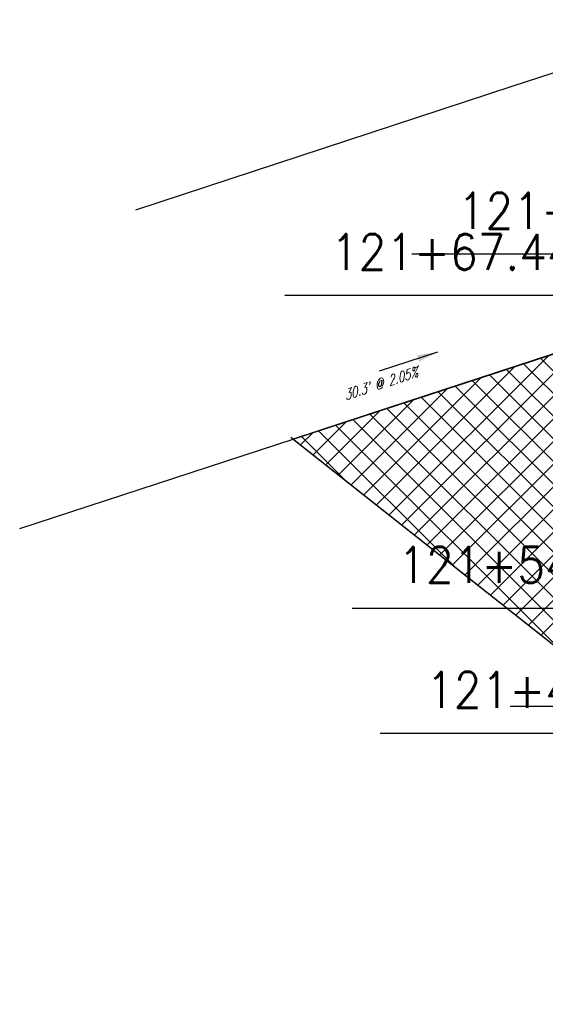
# Model space of a CAD drawing. Extents: x 167754 to 212748, y 396132 to 454338.
# Tile 108 of 147: x 212627 to 212648, y 397794 to 397832. Entities that reach past the tile are written whole.
import ezdxf
from ezdxf.enums import TextEntityAlignment as Align

# ---------------------------------------------------------------- set-up
doc = ezdxf.new("R2010")
doc.units = 0
doc.header["$MEASUREMENT"] = 0
for name, color, linetype, plot in [('0_3DP_MAT', 181, 'CONTINUOUS', False), ('0_EX. 3DP', 31, 'CONTINUOUS', False), ('0_QUANTITIES_PAVEMENT REMOVED', 130, 'CONTINUOUS', False)]:
    doc.layers.add(name, color=color, linetype=linetype, plot=plot)
doc.layers.add('PV_P_SAW_CUT_LINE', color=110, linetype='CONTINUOUS')
doc.layers.add('SC_SCRATCH-6', color=6, linetype='CONTINUOUS')
doc.styles.add('romans', font='romans.shx', dxfattribs={"width": 0.75, "oblique": 22.5})
doc.styles.get("Standard").update_dxf_attribs({"font": 'romans.shx', "width": 0.9})
doc.dimstyles.new('4P', dxfattribs={"dimscale": 4, "dimtxt": 0.14, "dimasz": 0.14, "dimexe": 0.05, "dimexo": 0.05, "dimgap": 0.05, "dimtad": 1, "dimzin": 0, "dimdsep": 46, "dimtxsty": 'romans', "dimcen": 0, "dimdle": 0.1, "dimclrd": 1, "dimclre": 1, "dimclrt": 7, "dimaunit": 1, "dimadec": 4, "dimazin": 0, "dimtfac": 1, "dimtmove": 0, "dimatfit": 2, "dimfxl": 1, "dimtvp": 1, "dimtolj": 1, "dimtzin": 0, "dimarcsym": 0})

msp = doc.modelspace()

# ---------------------------------------------------------------- hatches: boundary and pattern name
at = {"layer": 'PV_P_SAW_CUT_LINE', "transparency": 33554495}
h = msp.add_hatch(dxfattribs=at)
h.set_pattern_fill('ANSI37', color=256, scale=5)
h.paths.add_polyline_path([(212655.134, 397821.264), (212641.745, 397816.883), (212638.035, 397815.669), (212645.595, 397809.681), (212653.253, 397803.616), (212661.109, 397794.038), (212657.756, 397809.058)])

# ---------------------------------------------------------------- linework, layer by layer
at = {"layer": '0_3DP_MAT'}
for points in [[(212646.566, 397829.44, 1071.827), (212660.353, 397833.942, 1071.636), (212681.327, 397840.794, 1071.366)], [(212631.902, 397824.61, 1072.084), (212646.566, 397829.44, 1071.827)]]:
    msp.add_polyline3d(points, dxfattribs=at)
at = {"layer": '0_EX. 3DP'}
for points in [[(212627.37, 397812.18, 1072.383), (212656.121, 397821.587, 1071.762), (212686.09, 397831.322, 1071.28)], [(212637.938, 397815.746, 1072.079), (212653.253, 397803.616, 1071.834), (212661.109, 397794.038, 1071.948), (212663.557, 397783.068, 1071.96)]]:
    msp.add_polyline3d(points, dxfattribs=at)
at = {"layer": '0_QUANTITIES_PAVEMENT REMOVED'}
msp.add_lwpolyline([(212661.109, 397794.038), (212658.845, 397804.177), (212668.834, 397806.267), (212671.007, 397796.344), (212669.653, 397802.855), (212674.03, 397816.865), (212677.749, 397822.648), (212682.31, 397830.094), (212668.565, 397825.629), (212664.747, 397824.389), (212654.884, 397821.179), (212651.062, 397819.932), (212638.035, 397815.669), (212653.253, 397803.616), (212661.109, 397794.038)], dxfattribs=at)
at = {"layer": 'PV_P_SAW_CUT_LINE', "elevation": 1061.24}
msp.add_lwpolyline([(212655.134, 397821.264), (212641.745, 397816.883), (212638.035, 397815.669), (212645.595, 397809.681), (212653.253, 397803.616), (212661.109, 397794.038), (212657.756, 397809.058), (212655.134, 397821.264)], dxfattribs=at)

# ---------------------------------------------------------------- texts
at = {"layer": '0_3DP_MAT', "style": 'romans', "oblique": 22.5, "width": 0.75}
msp.add_text("30.3' @ 2.05%", height=0.4, rotation=18.1175, dxfattribs=at).set_placement((212641.497, 397817.644), align=Align.CENTER)
at = {"layer": 'SC_SCRATCH-6', "width": 0.9}
for s, p in [('121+67.85 L0.45', (212659.511, 397824.577)), ('121+67.44 L5.63', (212654.565, 397822.969)), ('121+67.44 L5.63', (212654.565, 397822.969)), ('121+54.92 L5.88', (212657.187, 397810.763)), ('121+49.90 L5.92', (212658.277, 397805.883))]:
    msp.add_text(s, height=1.4, dxfattribs=at).set_placement(p, align=Align.MIDDLE_RIGHT)

# ---------------------------------------------------------------- leaders
at = {"layer": '0_3DP_MAT'}
msp.add_leader([(212643.66, 397819.063), (212641.379, 397818.317)], dimstyle='4P', override={"dimscale": 20, "dimtxt": 0.12, "dimasz": 0.04, "dimdec": 2}, dxfattribs=at)
at = {"layer": 'SC_SCRATCH-6', "has_arrowhead": 0}
for points in [[(212660.079, 397822.872), (212660.071, 397822.877), (212642.651, 397822.877)], [(212655.134, 397821.264), (212655.125, 397821.269), (212637.705, 397821.269)], [(212655.134, 397821.264), (212655.125, 397821.269), (212637.705, 397821.269)], [(212657.756, 397809.058), (212657.747, 397809.063), (212640.327, 397809.063)], [(212663.863, 397805.227), (212663.854, 397805.232), (212646.494, 397805.232)], [(212658.845, 397804.177), (212658.837, 397804.183), (212641.417, 397804.183)]]:
    msp.add_leader(points, dimstyle='4P', override={"dimscale": 20, "dimasz": 0.1}, dxfattribs=at)

doc.saveas('drawing.dxf')
